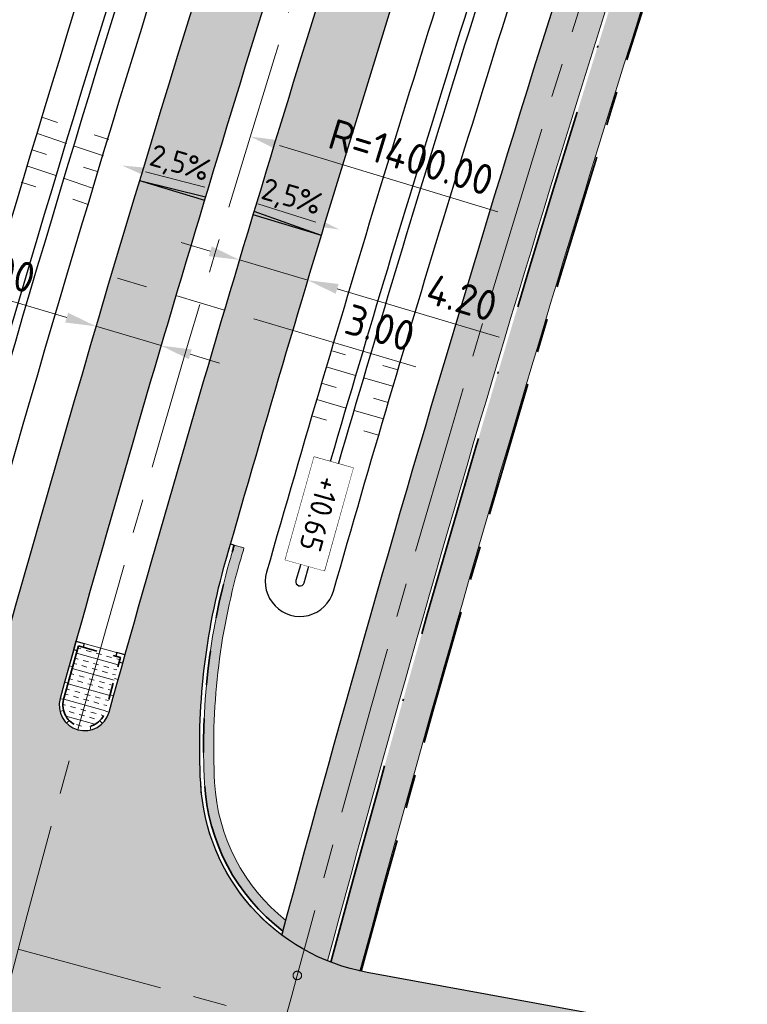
# Model space of a CAD drawing. Header units: metres. Extents: x 232559 to 234458, y 552925 to 554400.
# Tile 9 of 45: x 233106 to 233148, y 553282 to 553340. Entities that reach past the tile are written whole.
import ezdxf
from ezdxf.enums import TextEntityAlignment as Align

# ---------------------------------------------------------------- set-up
doc = ezdxf.new("R2010")
doc.units = ezdxf.units.M
for name, pattern in [('AM-AS', [16, 10, -2, 2, -2]), ('VH-GELEIDEBAND_70X200', [20, 12, -4, 0, -4]), ('VH-OPSLUITBAND_80X200', [14, 8, -2, 2, -2]), ('VH-RWSBAND', [24, 10, -2, 2, -2, 2, -2, 2, -2])]:
    doc.linetypes.add(name, pattern=pattern)
doc.layers.get('Defpoints').update_dxf_attribs({"color": 241})
for name, color, linetype, lineweight in [('N-AL-HOOGTELABEL-S', 7, 'Continuous', 9), ('N-WE-AM-AS_WEG-G', 7, 'AM-AS', 13), ('N-WE-GW-WATERGANG_BODEM-G', 144, 'Continuous', 25), ('N-WE-VH-KANTOPSLUITING_DEELSTREEP-G', 7, 'Continuous', 9), ('N-WE-VH-KANTOPSLUITING_ELEMENT_HOEKSTUK-S', 7, 'Continuous', 25), ('N-WE-VH-KANTOPSLUITING_VOORKANTBAND-G', 7, 'Continuous', 13), ('N-WE-VH-KANTVERHARDING-G', 7, 'Continuous', 25), ('N-WE-VH-KANTVERHARDING-GV', 7, 'Continuous', 25), ('N-WE-VH-KANTVERHARDING_BOCHTVERBREDING-A', 254, 'Continuous', 25), ('N-WE-VH-KANTVERHARDING_BOCHTVERBREDING-G', 251, 'Continuous', 18), ('N-WE-VH-M', 7, 'Continuous', 18), ('N-WE-VH-VERHARDING_BETON_CRETEPRINT-A', 241, 'Continuous', 5), ('N-WE-VH-VERHARDING_MIDDENGELEIDER-S', 7, 'Continuous', 25), ('X-XX-AL-AFSCHOT-S', 7, 'Continuous', 25)]:
    doc.layers.add(name, color=color, linetype=linetype, lineweight=lineweight)
for name, color, linetype, lineweight, true_color in [('N-WE-GW-GRONDWERK-S', 7, 'Continuous', 18, 0x004c00), ('N-WE-GW-TALUDARCERING_KORT-G', 7, 'Continuous', 18, 0x004c00), ('N-WE-GW-TALUDARCERING_LANG-G', 7, 'Continuous', 13, 0x004c00), ('N-WE-GW-WATERGANG_INSTEEK-G', 7, 'Continuous', 25, 0x004c00), ('N-WE-VH-KANTOPSLUITING_GELEIDEBAND_70X200-G', 20, 'VH-GELEIDEBAND_70X200', 35, 0xff3f00), ('N-WE-VH-KANTOPSLUITING_OPSLUITBAND_80X200-G', 150, 'VH-OPSLUITBAND_80X200', 35, 0x007fff), ('N-WE-VH-KANTOPSLUITING_TROTTOIRBAND_RWS_115-225x250-G', 7, 'VH-RWSBAND', 35, 0x2db300), ('N-WE-VH-VERHARDING_ASFALT_HOOFDRIJBAAN-A', 7, 'Continuous', 5, 0xc7c7c7), ('N-WE-VH-VERHARDING_ASFALT_ROOD-A', 7, 'Continuous', 5, 0xc99292), ('N-WE-VH-VERHARDING_TEGEL-A', 250, 'Continuous', 5, 0x333333)]:
    doc.layers.add(name, color=color, linetype=linetype, lineweight=lineweight, true_color=true_color)
doc.styles.add('NLCS-ISO', font='NLCS-ISO.ttf')
doc.styles.add('NLCS-ISO-ANNOTATIEF-T18', font='NLCS-ISO.ttf', dxfattribs={"height": 1.8})
doc.dimstyles.new('NLCS-ANNOTATIEF-T18-PIJL_A_L2_H2', dxfattribs={"dimtxt": 1.8, "dimasz": 1.8, "dimexe": 2, "dimexo": 2, "dimgap": 0.7, "dimtad": 1, "dimzin": 0, "dimdsep": 46, "dimtxsty": 'NLCS-ISO-ANNOTATIEF-T18', "dimcen": 0, "dimdle": 2, "dimse1": 1, "dimse2": 1, "dimclrd": 256, "dimclre": 251, "dimazin": 0, "dimtfac": 1, "dimtofl": 0, "dimtmove": 0, "dimatfit": 3, "dimfxl": 2, "dimtfillclr": 256, "dimtolj": 1, "dimtzin": 0, "dimlwd": 9, "dimlwe": 9, "dimarcsym": 0})
doc.dimstyles.new('NLCS-ANNOTATIEF-T18-PIJL_L2_H3', dxfattribs={"dimtxt": 1.8, "dimasz": 1.8, "dimexe": 2, "dimexo": 2, "dimgap": 0.7, "dimtad": 1, "dimzin": 0, "dimdsep": 46, "dimtxsty": 'NLCS-ISO-ANNOTATIEF-T18', "dimcen": 0, "dimdle": 2, "dimse1": 1, "dimse2": 1, "dimclrd": 256, "dimclre": 256, "dimclrt": 256, "dimadec": 3, "dimazin": 0, "dimtfac": 1, "dimtofl": 0, "dimtmove": 0, "dimatfit": 3, "dimfxl": 2, "dimfxlon": 1, "dimtfillclr": 256, "dimtolj": 1, "dimtzin": 0, "dimlwd": 9, "dimlwe": -1, "dimarcsym": 0})

# ---------------------------------------------------------------- blocks, each defined once
blk = doc.blocks.new('S04')
at = {"layer": 'N-WE-GW-TALUDARCERING_KORT-G'}
for p, q in [((0, 0.501744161), (0.5017441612, 0.5018410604)), ((0, 0), (0.5017441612, 0)), ((0, -0.5017441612), (0.5018410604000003, -0.5017441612))]:
    blk.add_line(p, q, dxfattribs=at)
at = {"layer": 'N-WE-GW-TALUDARCERING_LANG-G'}
for p, q in [((0, 0.2508720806), (1.003585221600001, 0.2508720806)), ((0, -0.2508720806), (1.003585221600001, -0.2508720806))]:
    blk.add_line(p, q, dxfattribs=at)
blk = doc.blocks.new('S afschot 2.5%')
at = {"color": 7, "linetype": 'Continuous', "lineweight": 18}
blk.add_lwpolyline([(-2.499618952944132, 0.7375095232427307), (2.499618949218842, 0.862490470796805)], dxfattribs=at)
at = {"color": 7, "linetype": 'Continuous'}
blk.add_solid([(-2.491288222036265, 0.4042803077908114), (-4.498994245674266, 0.6875251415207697), (-2.507949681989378, 1.070738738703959)], dxfattribs=at)
at = {"style": 'NLCS-ISO'}
blk.add_text('2,5%%%', height=1.8, dxfattribs=at).set_placement((-1.862645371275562e-09, 0.7999999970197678), align=Align.BOTTOM_CENTER)
blk = doc.blocks.new('Symbool afschot 2.5% driehoek')
h = blk.add_hatch(color=256)
h.dxf.hatch_style = 1
h.paths.add_polyline_path([(0.04999999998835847, 0), (0, 0), (-2.91038304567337e-11, 1)])
for q in [(0, 0), (0.04999999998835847, 0)]:
    blk.add_line((-2.91038304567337e-11, 1), q)
blk = doc.blocks.new('*U5')
at = {"color": 7, "linetype": 'Continuous', "lineweight": 18}
blk.add_lwpolyline([(2.499618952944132, 0.7375095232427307), (-2.499618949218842, 0.862490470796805)], dxfattribs=at)
at = {"color": 7, "linetype": 'Continuous'}
blk.add_solid([(2.491288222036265, 0.4042803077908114), (4.498994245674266, 0.6875251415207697), (2.507949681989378, 1.070738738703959)], dxfattribs=at)
at = {"style": 'NLCS-ISO'}
blk.add_text('2,5%%%', height=1.8, dxfattribs=at).set_placement((-1.862645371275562e-09, 0.7999999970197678), align=Align.BOTTOM_CENTER)
blk = doc.blocks.new('SVH-KANTOPSLUITING_HOEK_UITWENDIG_115-225')
for p, q in [((0, 0), (0, 0.5000000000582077)), ((0, 0.5000000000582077), (0.225, 0.5000000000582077)), ((0, 0), (0.5, 5.820766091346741e-11)), ((0.225, 0.2250000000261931), (0.225, 0.5000000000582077)), ((0.225, 0.2250000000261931), (0.4999999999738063, 0.2250000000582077)), ((0.5000000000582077, 5.820766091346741e-11), (0.4999999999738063, 0.2250000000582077))]:
    blk.add_line(p, q)
blk = doc.blocks.new('MIDDENGELEIDER')
at = {"layer": 'N-WE-VH-VERHARDING_BETON_CRETEPRINT-A', "lineweight": 9}
h = blk.add_hatch(dxfattribs=at)
h.set_pattern_fill('AVH-BETON_GEWAPEND', color=251, scale=0.25, angle=-1.272221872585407e-14, pattern_type=2)
h.set_pattern_definition([(360, (129.1815211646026, 44.42226556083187), (2.296212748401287e-16, 0.9375), []), (360, (129.1815211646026, 44.73476556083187), (2.296212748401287e-16, 0.9375), [0.3125, -0.3125]), (360, (129.1815211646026, 45.04726556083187), (2.296212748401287e-16, 0.9375), [0.3125, -0.3125])])
edge = h.paths.add_edge_path()
edge.add_line((1.274999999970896, 3.275000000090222), (-1.274999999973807, 3.275000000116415))
edge.add_line((-1.274999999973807, 3.275000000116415), (-1.279999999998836, 4.440892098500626e-16))
edge.add_arc((-1.101532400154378e-16, 0.005009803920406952), 1.2800098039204, 180.2242493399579, 359.7757506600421)
edge.add_line((1.279999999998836, 0), (1.274999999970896, 3.275000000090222))
at = {"layer": 'N-WE-VH-KANTOPSLUITING_DEELSTREEP-G'}
for p, q in [((0, 3.500000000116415), (0, 3.280000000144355)), ((-1.5, 2), (-1.279999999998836, 2)), ((1.5, 2), (1.279999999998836, 2)), ((-1.5, 1), (-1.279999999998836, 1)), ((1.5, 1), (1.279999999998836, 1)), ((-1.5, 0), (-1.279999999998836, 0)), ((1.5, 0), (1.279999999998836, 0)), ((-1.108521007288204, -0.6349950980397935), (-1.299046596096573, -0.7449950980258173)), ((-0.6400041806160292, -1.103511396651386), (-0.7500041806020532, -1.294036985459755)), ((0.6400041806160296, -1.103511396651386), (0.7500041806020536, -1.294036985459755)), ((1.108521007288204, -0.6349950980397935), (1.299046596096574, -0.7449950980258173)), ((1.587271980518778e-16, -1.274999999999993), (2.38524477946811e-16, -1.494999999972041))]:
    blk.add_line(p, q, dxfattribs=at)
at = {"layer": 'N-WE-VH-KANTOPSLUITING_TROTTOIRBAND_RWS_115-225x250-G', "ltscale": 0.5, "flags": 128}
blk.add_lwpolyline([(-1.279999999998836, 3.280000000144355), (-1.279999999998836, 0, 0.9960937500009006), (1.279999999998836, 0), (1.279999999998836, 3.280000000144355), (-1.279999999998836, 3.280000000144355)], format="xyb", close=True, dxfattribs=at)
at = {"layer": 'N-WE-VH-KANTOPSLUITING_VOORKANTBAND-G', "ltscale": 0.5, "flags": 128}
blk.add_lwpolyline([(-1.5, 3.500000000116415), (-1.5, 0, 0.9966666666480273), (1.5, 0), (1.5, 3.500000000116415)], format="xyb", close=True, dxfattribs=at)
at = {"layer": 'N-WE-VH-KANTOPSLUITING_ELEMENT_HOEKSTUK-S'}
for p, rotation in [((-1.5, 3.500000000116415), 270), ((1.499999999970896, 3.500000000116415), 180)]:
    blk.add_blockref('SVH-KANTOPSLUITING_HOEK_UITWENDIG_115-225', p, dxfattribs=dict(at, rotation=rotation))
blk = doc.blocks.new('*D77')
at = {"layer": 'Defpoints', "color": 0, "transparency": 16777216}
for p in [(233119.1097643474, 553333.1810636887), (234458.2366741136, 552924.8440465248)]:
    blk.add_point(p, dxfattribs=at)
at = {"layer": 'N-WE-VH-M', "lineweight": 9, "transparency": 16777216}
blk.add_line((233133.7062476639, 553328.7301902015), (233120.8314989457, 553332.6560589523), dxfattribs=at)
at = {"layer": 'N-WE-VH-M', "transparency": 16777216}
blk.add_solid([(233120.9189997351, 553332.9430147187), (233120.7439981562, 553332.369103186), (233119.1097643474, 553333.1810636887)], dxfattribs=at)
at = {"layer": 'N-WE-VH-M', "transparency": 16777216, "insert": (233128.5964114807, 553331.9610529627), "char_height": 1.8, "attachment_point": 5, "rotation": 343.0420790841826, "style": 'NLCS-ISO-ANNOTATIEF-T18'}
blk.add_mtext('\\A1;R=1400.00', dxfattribs=at)
blk = doc.blocks.new('*D109')
at = {"layer": 'Defpoints', "color": 0, "transparency": 16777216}
for p in [(233110.0255712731, 553322.0419922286), (233113.8429069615, 553320.8466193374), (233113.8454193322, 553320.8550799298)]:
    blk.add_point(p, dxfattribs=at)
at = {"layer": 'N-WE-VH-M', "lineweight": 9, "transparency": 16777216}
for p, q in [((233108.2831733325, 553322.4975808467), (233101.2468488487, 553324.5870156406)), ((233115.5684361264, 553320.3342238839), (233117.2939652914, 553319.8218284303))]:
    blk.add_line(p, q, dxfattribs=at)
at = {"layer": 'N-WE-VH-M', "transparency": 16777216}
for points in [[(233108.3685725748, 553322.7851690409), (233108.1977740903, 553322.2099926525), (233110.0087024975, 553321.9851853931)], [(233115.6538353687, 553320.6218120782), (233115.4830368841, 553320.0466356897), (233113.8429069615, 553320.8466193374)]]:
    blk.add_solid(points, dxfattribs=at)
at = {"layer": 'N-WE-VH-M', "color": 0, "transparency": 16777216, "insert": (233104.3577091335, 553325.3322996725), "char_height": 1.8, "attachment_point": 5, "rotation": 343.46122627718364, "style": 'NLCS-ISO-ANNOTATIEF-T18'}
blk.add_mtext('\\A1;4.00', dxfattribs=at)
blk = doc.blocks.new('*D110')
at = {"layer": 'Defpoints', "color": 0, "transparency": 16777216}
for p in [(233118.4736579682, 553325.901159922), (233122.4998926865, 553324.7055705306), (233122.4998926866, 553324.7055705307)]:
    blk.add_point(p, dxfattribs=at)
at = {"layer": 'N-WE-VH-M', "lineweight": 9, "transparency": 16777216}
for p, q in [((233116.7481288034, 553326.4135553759), (233115.0225996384, 553326.9259508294)), ((233124.2254218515, 553324.1931750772), (233133.7803475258, 553321.3558422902))]:
    blk.add_line(p, q, dxfattribs=at)
at = {"layer": 'N-WE-VH-M', "transparency": 16777216}
for points in [[(233116.8335280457, 553326.7011435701), (233116.6627295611, 553326.1259671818), (233118.4736579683, 553325.9011599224)], [(233124.3108210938, 553324.4807632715), (233124.1400226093, 553323.9055868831), (233122.4998926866, 553324.7055705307)]]:
    blk.add_solid(points, dxfattribs=at)
at = {"layer": 'N-WE-VH-M', "color": 0, "transparency": 16777216, "insert": (233131.5804124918, 553323.6781656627), "char_height": 1.8, "attachment_point": 5, "rotation": 343.46122627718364, "style": 'NLCS-ISO-ANNOTATIEF-T18'}
blk.add_mtext('\\A1;4.20', dxfattribs=at)
blk = doc.blocks.new('*D111')
at = {"layer": 'Defpoints', "color": 0, "transparency": 16777216}
for p in [(233114.7363699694, 553323.8543044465), (233117.5963758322, 553322.9468481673), (233117.6014837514, 553322.9640494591)]:
    blk.add_point(p, dxfattribs=at)
at = {"layer": 'N-WE-VH-M', "lineweight": 9, "transparency": 16777216}
for p, q in [((233112.9949647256, 553324.3132360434), (233111.2694355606, 553324.825631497)), ((233119.3219049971, 553322.4344527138), (233128.8754044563, 553319.5975434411))]:
    blk.add_line(p, q, dxfattribs=at)
at = {"layer": 'N-WE-VH-M', "transparency": 16777216}
for points in [[(233113.0803639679, 553324.6008242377), (233112.9095654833, 553324.0256478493), (233114.7204938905, 553323.8008405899)], [(233119.4073042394, 553322.7220409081), (233119.2365057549, 553322.1468645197), (233117.5963758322, 553322.9468481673)]]:
    blk.add_solid(points, dxfattribs=at)
at = {"layer": 'N-WE-VH-M', "color": 0, "transparency": 16777216, "insert": (233126.7617458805, 553321.8942470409), "char_height": 1.8, "attachment_point": 5, "rotation": 343.46122627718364, "style": 'NLCS-ISO-ANNOTATIEF-T18'}
blk.add_mtext('\\A1;3.00', dxfattribs=at)
blk = doc.blocks.new('SAL-HOOGTELABEL_AANLEG-SO')
blk.add_lwpolyline([(-4.842599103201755, 1.798838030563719), (4.851150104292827, 1.798838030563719), (4.851150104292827, -1.886858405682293), (-4.842599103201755, -1.886858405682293)], close=True)
at = {"style": 'NLCS-ISO'}
blk.add_attdef('HOOGTE', text='', height=2, dxfattribs=at).set_placement((0, 0), align=Align.MIDDLE_CENTER)
blk.add_wipeout([(-4.842599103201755, 1.7988380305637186), (4.851150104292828, 1.7988380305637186), (4.851150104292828, -1.8868584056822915), (-4.842599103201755, -1.8868584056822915)])

msp = doc.modelspace()

# ---------------------------------------------------------------- hatches: boundary and pattern name
at = {"layer": 'N-WE-VH-KANTVERHARDING_BOCHTVERBREDING-A'}
h = msp.add_hatch(color=256, dxfattribs=at)
h.dxf.hatch_style = 1
edge = h.paths.add_edge_path()
edge.add_arc((234458.2366841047, 552924.8440433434), 1393.475010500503, 164.0012083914, 164.0423255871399)
edge.add_arc((233156.1245531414, 553297.1779215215), 39.17500000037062, 164.0423255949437, 183.0718552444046)
edge.add_arc((233128.1647859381, 553295.6774489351), 11.17499999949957, 183.0718552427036, 231.4469437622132)
edge.add_arc((234458.2366738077, 552924.8440476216), 1385.199999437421, 164.8467254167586, 164.873641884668)
edge.add_arc((233128.1647859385, 553295.6774489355), 11.77500000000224, 183.0718552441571, 232.7052566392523, ccw=False)
edge.add_arc((233156.1245531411, 553297.1779215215), 39.77499999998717, 164.0423255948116, 183.0718552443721, ccw=False)
edge.add_arc((234458.2366840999, 552924.8440433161), 1394.075010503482, 164.0012260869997, 164.0423255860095, ccw=False)
edge.add_line((233118.1575526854, 553309.0745164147), (233118.7340868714, 553308.9096587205))
edge.add_line((233118.7340868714, 553308.9096587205), (233118.7344318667, 553308.9095600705))
at = {"layer": 'N-WE-VH-VERHARDING_ASFALT_HOOFDRIJBAAN-A'}
h = msp.add_hatch(color=256, dxfattribs=at)
h.dxf.hatch_style = 1
edge = h.paths.add_edge_path(flags=16)
edge.add_line((233238.8431109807, 553681.6264790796), (233230.943822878, 553658.5683842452))
edge.add_arc((233232.3644847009, 553658.0869851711), 1.500008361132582, 161.2807672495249, 340.8981595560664)
edge.add_line((233233.7819002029, 553657.5961100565), (233241.6811883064, 553680.6542048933))
edge.add_arc((233240.2605260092, 553681.1356025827), 1.500008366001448, 341.2808231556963, 520.8981037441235)
edge = h.paths.add_edge_path(flags=16)
edge.add_arc((233271.7074764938, 553774.3557767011), 1.50000836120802, 164.2858098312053, 343.9032006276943)
edge.add_arc((232887.5055168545, 553885.6554448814), 401.4984599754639, 343.8444187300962, 352.0661515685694)
edge.add_line((233285.1608708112, 553830.2367401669), (233285.628885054, 553833.7053079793))
edge.add_arc((233284.1416862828, 553833.900922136), 1.500008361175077, 352.5067892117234, 532.1241805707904)
edge.add_line((233282.6558269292, 553834.1064630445), (233282.1878126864, 553830.6378952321))
edge.add_arc((232887.5013877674, 553885.6565838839), 398.5027353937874, 343.84373435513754, 352.0641942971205, ccw=False)
edge.add_line((233270.265800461, 553774.7699999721), (233270.2635313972, 553774.76203726))
edge = h.paths.add_edge_path(flags=16)
edge.add_line((233258.9653892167, 553740.3635948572), (233250.3426869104, 553715.1938472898))
edge.add_arc((233251.7633487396, 553714.7124482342), 1.500008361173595, 161.2807679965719, 340.8981588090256)
edge.add_line((233253.1807642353, 553714.2215731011), (233261.803466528, 553739.3913206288))
edge.add_arc((233260.3828047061, 553739.8727197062), 1.500008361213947, 341.2807671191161, 520.8981580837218)
edge = h.paths.add_edge_path(flags=16)
edge.add_arc((234470.475400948, 552921.1637758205), 1411.277274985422, 162.0659295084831, 164.4612733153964, ccw=False)
edge.add_arc((233126.3416874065, 553356.1858418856), 1.500008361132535, 342.2158700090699, 521.8332620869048)
edge.add_arc((234458.2256546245, 552924.8473599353), 1401.488492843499, 162.0549104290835, 164.4722926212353)
edge.add_arc((233109.3367418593, 553299.6359526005), 1.500008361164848, 164.6940441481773, 344.311435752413)
edge = h.paths.add_edge_path(flags=16)
edge.add_line((233152.7243747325, 553435.0058946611), (233170.2517599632, 553481.8816119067))
edge.add_arc((232796.991217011, 553621.4481446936), 398.4999999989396, 339.4986351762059, 341.0894634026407)
edge.add_line((233173.9824883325, 553492.2977232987), (233181.1625168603, 553513.2562927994))
edge.add_arc((233182.579932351, 553512.7654176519), 1.500008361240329, -18.719231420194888, 160.8981582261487, ccw=False)
edge.add_line((233184.0005941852, 553512.2840186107), (233176.8205656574, 553491.32544911))
edge.add_arc((232796.9912170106, 553621.4481446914), 401.4999999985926, 339.4986351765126, 341.08946340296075, ccw=False)
edge.add_line((233173.0617515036, 553480.8309228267), (233155.5343662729, 553433.9552055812))
edge.add_arc((233154.1311245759, 553434.4852412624), 1.500008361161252, 159.6899393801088, 339.3073309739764, ccw=False)
edge = h.paths.add_edge_path(flags=16)
edge.add_line((233288.7409870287, 554100.2030049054), (233287.2648016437, 553983.1308973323))
edge.add_arc((233288.7647455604, 553983.1169929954), 1.500008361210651, 179.4688888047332, 359.0862801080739)
edge.add_line((233290.2645631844, 553983.0930727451), (233291.7407485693, 554100.1651803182))
edge.add_arc((233290.2408005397, 554100.1787584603), 1.500009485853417, 359.4813493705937, 539.0738195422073)
edge = h.paths.add_edge_path(flags=16)
edge.add_line((233288.8319004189, 553873.9156854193), (233288.9171638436, 553877.3046130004))
edge.add_arc((233110.1728694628, 553881.9064760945), 178.8035232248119, 358.5252166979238, 359.5434362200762)
edge.add_line((233288.970715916, 553880.4816879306), (233289.2599437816, 553903.4195358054))
edge.add_arc((233287.7599998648, 553903.4334401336), 1.500008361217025, 359.4688891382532, 539.0862797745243)
edge.add_line((233286.2601822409, 553903.4573603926), (233285.9709543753, 553880.519512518))
edge.add_arc((233108.5407243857, 553881.9357574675), 177.4358821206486, 358.5287614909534, 359.5426758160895, ccw=False)
edge.add_line((233285.9181128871, 553877.3800673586), (233285.8328494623, 553873.9911397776))
edge.add_arc((233287.3325009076, 553873.9584193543), 1.500008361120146, 178.7500797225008, 358.3674721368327)
edge = h.paths.add_edge_path(flags=16)
edge.add_line((233217.4679331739, 553619.232137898), (233192.6325521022, 553546.7374314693))
edge.add_arc((233194.0532139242, 553546.2560323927), 1.500008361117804, 161.2807671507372, 340.8981596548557)
edge.add_line((233195.470629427, 553545.7651572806), (233220.3060104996, 553618.2598637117))
edge.add_arc((233218.8853486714, 553618.7412627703), 1.500008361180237, 341.280767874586, 520.8981590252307)
edge = h.paths.add_edge_path()
edge.add_line((233383.3948392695, 554231.8195223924), (233383.3948392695, 554236.3196870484))
edge.add_line((233383.3948392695, 554236.3196870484), (233370.3008999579, 554236.207676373))
edge.add_arc((233370.9725897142, 554157.7105501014), 78.50000000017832, 90.49026060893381, 179.2775844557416)
edge.add_line((233292.478829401, 554158.7002934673), (233292.1827528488, 554135.2192955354))
edge.add_arc((233290.6829352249, 554135.2432157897), 1.500008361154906, 179.4688889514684, 359.0862799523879, ccw=False)
edge.add_line((233289.1829913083, 554135.2571201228), (233289.4790678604, 554158.7381180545))
edge.add_arc((233370.9725897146, 554157.7105501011), 81.50000000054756, 90.49026060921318, 179.2775844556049, ccw=False)
edge.add_line((233370.2752302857, 554239.2075665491), (233383.3948392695, 554239.3197968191))
edge.add_line((233383.3948392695, 554239.3197968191), (233383.3987201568, 554243.819994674))
edge.add_line((233383.3987201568, 554243.819994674), (233370.2367257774, 554243.7074018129))
edge.add_arc((233370.9725897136, 554157.7105501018), 85.99999999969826, 90.49026060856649, 179.2775844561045)
edge.add_line((233284.9794255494, 554158.7948549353), (233284.6455244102, 554132.3140954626))
edge.add_arc((233272.6464789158, 554132.4653348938), 11.9999985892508, 358.83315250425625, 359.277865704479, ccw=False)
edge.add_arc((233272.6441303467, 554132.2791883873), 12.00000000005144, 288.11678142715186, 359.7220163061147, ccw=False)
edge.add_arc((233263.9373955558, 554158.8910798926), 40.00000000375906, 269.27758445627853, 288.1167814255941, ccw=False)
edge.add_line((233263.4330677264, 554118.8942593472), (233259.3492775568, 554118.9457526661))
edge.add_line((233259.3492775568, 554118.9457526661), (233258.1891597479, 554110.959744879))
edge.add_line((233258.1891597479, 554110.959744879), (233271.3731336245, 554110.793505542))
edge.add_arc((233271.2218352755, 554098.7944593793), 12.00000000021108, 18.1167814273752, 89.27758445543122, ccw=False)
edge.add_arc((233244.6099437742, 554090.0877245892), 39.9999999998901, -0.7224155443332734, 18.116781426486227, ccw=False)
edge.add_line((233284.6067643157, 554089.5833967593), (233283.2272950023, 553980.1815685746))
edge.add_arc((233271.2282488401, 553980.3328669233), 11.99999999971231, 288.64532879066, 359.27758445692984, ccw=False)
edge.add_arc((233262.2763961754, 554006.8633085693), 40.0000000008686, 269.8061318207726, 288.6453287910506, ccw=False)
edge.add_line((233262.1410509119, 553966.8635375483), (233258.917836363, 553966.8744437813))
edge.add_line((233258.917836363, 553966.8744437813), (233258.5090641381, 553958.8759513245))
edge.add_line((233258.5090641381, 553958.8759513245), (233269.4898461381, 553958.73749247))
edge.add_arc((233269.3385477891, 553946.7384463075), 11.9999999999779, 17.900033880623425, 89.27758445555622, ccw=False)
edge.add_arc((233242.6939095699, 553938.1324452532), 39.99999999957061, -0.7224155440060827, 17.90003388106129, ccw=False)
edge.add_line((233282.6907301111, 553937.6281174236), (233281.9726850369, 553880.6819838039))
edge.add_arc((232887.504042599, 553885.6559170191), 394.4999998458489, 357.8787414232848, 359.27758445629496, ccw=False)
edge.add_arc((233269.741926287, 553871.4978749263), 11.99999999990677, 276.26086459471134, 357.87874142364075, ccw=False)
edge.add_arc((233266.6883759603, 553899.3308738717), 39.99999999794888, 257.65672900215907, 276.26086459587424, ccw=False)
edge.add_line((233258.1376475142, 553860.2554974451), (233253.5855078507, 553861.2516263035))
edge.add_line((233253.5855078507, 553861.2516263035), (233252.2661928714, 553853.3510268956))
edge.add_line((233252.2661928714, 553853.3510268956), (233268.0977294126, 553849.886666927))
edge.add_arc((233265.5325108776, 553838.1640539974), 12.00000000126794, 10.986504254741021, 77.65672899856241, ccw=False)
edge.add_arc((233238.0456920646, 553832.8278763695), 40.00000000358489, -8.570212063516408, 10.986504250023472, ccw=False)
edge.add_arc((232887.5040424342, 553885.6559170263), 394.500000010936, 341.0894634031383, 351.4297879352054, ccw=False)
edge.add_line((233260.7112106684, 553757.8018612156), (233245.5879523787, 553713.6569307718))
edge.add_arc((233234.2356430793, 553717.546027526), 11.99999999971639, 276.9945347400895, 341.0894634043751, ccw=False)
edge.add_arc((233230.8259524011, 553745.3376451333), 39.99999999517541, 261.25770785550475, 276.9945347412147, ccw=False)
edge.add_line((233224.7463354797, 553705.8023664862), (233223.0745871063, 553697.9134248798))
edge.add_line((233223.0745871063, 553697.9134248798), (233224.2877538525, 553697.6558123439))
edge.add_arc((233221.8133919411, 553685.9136859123), 12.00000000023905, -0.07133962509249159, 78.1004309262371, ccw=False)
edge.add_arc((233193.813413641, 553685.9485490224), 40.00000000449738, 341.08946340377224, 359.92866037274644, ccw=False)
edge.add_line((233231.6544446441, 553672.9848931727), (233226.1890888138, 553657.0314690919))
edge.add_arc((233214.8367795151, 553660.9205658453), 11.99999999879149, 270.31384081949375, 341.08946340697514, ccw=False)
edge.add_arc((233214.6834087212, 553688.9201457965), 39.9999999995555, 259.0733274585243, 270.31384082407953, ccw=False)
edge.add_line((233207.1013068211, 553649.6453226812), (233204.414138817, 553641.729737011))
edge.add_line((233204.414138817, 553641.729737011), (233206.4130408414, 553641.0511457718))
edge.add_arc((233202.5554846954, 553629.6880801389), 11.99999999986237, -0.09517119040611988, 71.2485752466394, ccw=False)
edge.add_arc((233174.5555233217, 553629.7345895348), 40.00000000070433, 341.0894634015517, 359.904828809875, ccw=False)
edge.add_line((233212.3965543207, 553616.7709336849), (233170.1983852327, 553493.5940888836))
edge.add_arc((232796.991217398, 553621.4481445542), 394.4999995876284, 339.4986351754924, 341.0894634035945, ccw=False)
edge.add_line((233166.505104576, 553483.28253068), (233147.8846569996, 553433.483497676))
edge.add_arc((233136.6446908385, 553437.6862539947), 11.99999999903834, 268.33783214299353, 339.49863518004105, ccw=False)
edge.add_arc((233137.456865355, 553465.6744724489), 39.99999999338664, 249.4986351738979, 268.33783214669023, ccw=False)
edge.add_line((233123.4476776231, 553428.2079185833), (233112.4234840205, 553432.3299949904))
edge.add_line((233112.4234840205, 553432.3299949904), (233110.6451300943, 553424.4539915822))
edge.add_line((233110.6451300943, 553424.4539915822), (233127.7942505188, 553418.0417325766))
edge.add_arc((233123.591494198, 553406.8017664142), 12.00000000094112, -0.8344186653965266, 69.49863517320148, ccw=False)
edge.add_arc((233095.5944634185, 553407.2095258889), 40.0000000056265, 340.5064054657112, 359.16558132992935, ccw=False)
edge.add_arc((234458.2366741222, 552924.8440463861), 1405.500000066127, 160.5064054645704, 165.1608938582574)
edge.add_line((233099.6117662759, 553284.8004464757), (233092.6752564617, 553255.3994536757))
edge.add_line((233092.6752564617, 553255.3994536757), (233091.0809289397, 553248.58331763))
edge.add_line((233091.0809289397, 553248.58331763), (233095.9495792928, 553247.444516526))
edge.add_line((233095.9495792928, 553247.444516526), (233096.1772452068, 553248.4184059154))
edge.add_arc((233096.518756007, 553249.8789192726), 1.499909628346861, 166.8325995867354, 256.8390316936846, ccw=False)
edge.add_line((233095.0582809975, 553250.22059403), (233096.0860600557, 553254.613594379))
edge.add_arc((233906.1433038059, 553060.849929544), 832.9088161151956, 165.7741364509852, 166.5477504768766, ccw=False)
edge.add_arc((233100.2296296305, 553265.1628194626), 1.500008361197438, -13.877530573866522, 165.7093191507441, ccw=False)
edge.add_arc((233925.3302583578, 553056.1233553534), 849.6689466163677, 165.7826359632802, 166.5393129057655)
edge.add_line((233099.0018301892, 553253.9077016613), (233102.4176006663, 553253.1470107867))
edge.add_line((233102.4176006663, 553253.1470107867), (233106.2073716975, 553266.7456090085))
edge.add_arc((233117.7668680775, 553263.5241119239), 12.00000000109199, 98.46671721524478, 164.4274651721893, ccw=False)
edge.add_arc((233121.8894445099, 553235.8292682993), 39.99999999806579, 79.62752023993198, 98.46671721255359, ccw=False)
edge.add_line((233129.0913123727, 553275.175590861), (233159.1338229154, 553269.6766731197))
edge.add_line((233159.1338229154, 553269.6766731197), (233160.574196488, 553277.5459376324))
edge.add_line((233160.574196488, 553277.5459376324), (233126.0042255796, 553283.8735521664))
edge.add_arc((233128.1647859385, 553295.6774489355), 11.99999999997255, 183.0718552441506, 259.627520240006, ccw=False)
edge.add_arc((233156.1245531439, 553297.1779215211), 40.00000000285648, 164.0423255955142, 183.0718552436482, ccw=False)
edge.add_arc((234458.2366841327, 552924.8440433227), 1394.300010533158, 161.9323812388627, 164.0423255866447, ccw=False)
edge.add_arc((233144.0962816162, 553353.5494451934), 12.0000000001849, 89.88037590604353, 161.9323812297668, ccw=False)
edge.add_arc((233144.037822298, 553325.5495062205), 39.99999999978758, 71.04117893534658, 89.88037590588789, ccw=False)
edge.add_line((233157.0333630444, 553363.379599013), (233175.1461170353, 553357.1574352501))
edge.add_line((233175.1461170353, 553357.1574352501), (233176.6028173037, 553365.1158982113))
edge.add_line((233176.6028173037, 553365.1158982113), (233152.3911867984, 553373.433171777))
edge.add_arc((233156.2898490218, 553384.7821996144), 11.99999999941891, 179.1939367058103, 251.0411789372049, ccw=False)
edge.add_arc((233184.2848984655, 553384.3886927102), 39.99781493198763, 160.1638824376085, 179.1944613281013, ccw=False)
edge.add_arc((234458.2366756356, 552924.8440458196), 1394.300001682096, 159.498635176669, 160.1644070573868, ccw=False)
edge.add_line((233152.246272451, 553413.1693077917), (233176.9957396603, 553479.3599581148))
edge.add_arc((232796.9912174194, 553621.4481445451), 405.6999995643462, 339.498635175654, 341.0894634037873)
edge.add_line((233180.7938739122, 553489.9642652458), (233188.9434714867, 553513.753015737))
edge.add_arc((233200.2957807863, 553509.8639189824), 12.0000000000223, 96.10748340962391, 161.0894634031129, ccw=False)
edge.add_arc((233203.2748111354, 553482.0228454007), 40.00000000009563, 77.26828643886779, 96.10748340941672, ccw=False)
edge.add_line((233212.0902565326, 553521.0393537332), (233225.7077712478, 553517.9625930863))
edge.add_line((233225.7077712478, 553517.9625930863), (233227.4708274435, 553525.7659021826))
edge.add_line((233227.4708274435, 553525.7659021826), (233210.0433164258, 553529.7034988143))
edge.add_arc((233212.6879500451, 553541.4084513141), 12.00000000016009, 179.9286603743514, 257.2682864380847, ccw=False)
edge.add_arc((233240.6879283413, 553541.3735882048), 40.00000000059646, 161.0894634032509, 179.9286603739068, ccw=False)
edge.add_line((233202.8468973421, 553554.3372440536), (233225.2499693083, 553619.7320177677))
edge.add_arc((233236.6022786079, 553615.842921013), 12.0000000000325, 96.10753060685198, 161.089463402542, ccw=False)
edge.add_arc((233239.5813318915, 553588.0018498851), 40.00000000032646, 77.26833363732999, 96.10753060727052, ccw=False)
edge.add_line((233248.3967451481, 553627.0183654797), (233264.8851009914, 553623.29297718))
edge.add_line((233264.8851009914, 553623.29297718), (233266.6473164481, 553631.0964762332))
edge.add_line((233266.6473164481, 553631.0964762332), (233246.3497244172, 553635.6825254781))
edge.add_arc((233248.9943483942, 553647.3874801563), 11.99999999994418, 179.9280306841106, 257.26833363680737, ccw=False)
edge.add_arc((233276.9943263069, 553647.3523093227), 40.00000000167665, 161.0894634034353, 179.9280306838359, ccw=False)
edge.add_line((233239.1532953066, 553660.3159651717), (233266.7483078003, 553740.8631739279))
edge.add_arc((233278.1008748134, 553736.9748295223), 12.00000000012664, 95.90662175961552, 161.0932605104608, ccw=False)
edge.add_arc((233280.9822846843, 553709.1234834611), 40.00000000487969, 77.0674247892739, 95.90662175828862, ccw=False)
edge.add_line((233289.934455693, 553748.1088478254), (233292.9078006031, 553747.4260815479))
edge.add_line((233292.9078006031, 553747.4260815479), (233295.1107104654, 553757.1804901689))
edge.add_line((233295.1107104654, 553757.1804901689), (233287.9003680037, 553758.8361940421))
edge.add_arc((233290.5860193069, 553770.5318033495), 11.9999999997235, 183.5077938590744, 257.0674247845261, ccw=False)
edge.add_arc((233318.5335608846, 553772.244964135), 40.00000000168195, 165.2586584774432, 183.5077938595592, ccw=False)
edge.add_arc((232887.5040424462, 553885.6559170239), 405.6999999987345, 345.2586584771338, 352.9955194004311)
edge.add_arc((233302.0865878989, 553834.718671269), 12.00000000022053, 108.80191445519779, 172.9955193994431, ccw=False)
edge.add_arc((233311.1109130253, 553808.2127935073), 39.99999999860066, 89.96271748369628, 108.80191445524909, ccw=False)
edge.add_line((233311.13694113, 553848.2127850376), (233329.5025161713, 553848.2008345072))
edge.add_line((233329.5025161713, 553848.2008345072), (233329.5025161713, 553856.2008362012))
edge.add_line((233329.5025161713, 553856.2008362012), (233306.3333824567, 553856.2159124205))
edge.add_arc((233306.3411064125, 553868.2159099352), 12.00000000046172, 197.0632672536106, 269.9631208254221, ccw=False)
edge.add_arc((233333.1085836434, 553876.4318799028), 39.99999999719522, 178.8141437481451, 197.0632672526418, ccw=False)
edge.add_arc((232887.5040428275, 553885.6559170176), 405.6999996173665, 358.8141437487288, 359.277584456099)
edge.add_line((233293.1717947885, 553880.5407720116), (233293.4973713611, 553906.3613335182))
edge.add_arc((233305.4964175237, 553906.2100351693), 12.00000000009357, 108.80191445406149, 179.277584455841, ccw=False)
edge.add_arc((233314.5207426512, 553879.7041573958), 40.000000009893, 89.96271748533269, 108.8019144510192, ccw=False)
edge.add_line((233314.5467707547, 553919.7041489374), (233329.7282889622, 553919.6942702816))
edge.add_line((233329.7282889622, 553919.6942702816), (233329.7334945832, 553927.694268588))
edge.add_line((233329.7334945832, 553927.694268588), (233307.4111207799, 553927.7087938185))
edge.add_arc((233307.4189292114, 553939.7087912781), 12.00000000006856, 198.1167814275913, 269.96271748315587, ccw=False)
edge.add_arc((233334.0308207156, 553948.4155260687), 40.00000000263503, 179.2775844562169, 198.1167814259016, ccw=False)
edge.add_line((233294.0340001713, 553948.9198538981), (233295.9419387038, 554100.2330882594))
edge.add_arc((234145.874375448, 554089.5161218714), 850.0000002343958, 178.2011683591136, 179.2775844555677, ccw=False)
edge.add_arc((232446.7121341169, 554142.8797634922), 849.9999999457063, 358.2011683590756, 359.277584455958)
edge.add_line((233296.6445705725, 554132.1627971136), (233296.978471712, 554158.6435565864))
edge.add_arc((233370.9725897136, 554157.7105501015), 73.99999999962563, 90.49026060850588, 179.2775844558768, ccw=False)
edge.add_line((233370.3394044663, 554231.7078411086), (233383.3948392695, 554231.8195223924))
at = {"layer": 'N-WE-VH-VERHARDING_ASFALT_ROOD-A'}
h = msp.add_hatch(color=256, dxfattribs=at)
h.dxf.hatch_style = 1
edge = h.paths.add_edge_path()
edge.add_arc((233128.1647801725, 553295.6774513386), 12.00000006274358, 233.1424435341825, 247.9686260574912)
edge.add_arc((234458.2366730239, 552924.8440467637), 1382.199998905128, 161.4136342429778, 164.9154418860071, ccw=False)
edge.add_arc((233144.1335469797, 553325.5976345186), 40.00000001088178, 84.27125448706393, 88.72253312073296)
edge.add_arc((234458.23667308, 552924.8440467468), 1385.199998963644, 161.447074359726, 164.8836761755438)
at = {"layer": 'N-WE-VH-VERHARDING_TEGEL-A'}
h = msp.add_hatch(dxfattribs=at)
h.set_pattern_fill('AVH-TEGEL_300X300_HALFST', color=256, scale=2, angle=73, pattern_type=2)
h.set_pattern_definition([(73, (0, 0), (-0.1114684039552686, 0.6614943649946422), [0.6, -0.6]), (163, (0, 0), (-0.1754230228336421, -0.5737828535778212), [])])
edge = h.paths.add_edge_path()
edge.add_arc((233144.1335469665, 553325.597634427), 40.00000010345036, 81.34844507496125, 83.97757711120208)
edge.add_arc((234458.2366743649, 552924.844046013), 1382.00000041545, 161.4117639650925, 164.9163816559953)
edge.add_arc((233128.1647764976, 553295.6774525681), 11.99999999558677, 248.929700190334, 257.535871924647)
edge.add_arc((234458.2366730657, 552924.8440467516), 1380.199998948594, 161.3968986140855, 164.9185779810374, ccw=False)

# ---------------------------------------------------------------- linework, layer by layer
at = {"layer": 'N-WE-AM-AS_WEG-G', "flags": 128}
for points in [[(233093.304663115, 553236.2290259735, -0.03339304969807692), (233146.9072885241, 553415.1656170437), (233171.6567557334, 553481.3562673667, 0.006941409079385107), (233175.401526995, 553491.8115862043), (233265.9143524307, 553756.0193585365, 0.07952767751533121), (233287.4722478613, 553880.6126387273), (233290.9789486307, 554158.7192057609, -0.4080279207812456), (233370.2880651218, 554237.7076214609), (233431.4370744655, 554238.2308656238)], [(233107.2606152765, 553231.6969395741), (233107.3769856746, 553232.1944531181, -0.01875623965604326), (233116.3379933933, 553264.7324238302, 0.01097708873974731), (233121.8792651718, 553283.6957786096, -0.02387336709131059), (233162.1749092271, 553409.4568730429), (233186.9243764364, 553475.6475233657, 0.00694140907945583), (233190.8217471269, 553486.528896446), (233281.3345725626, 553750.736668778, 0.07952767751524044), (233303.770952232, 553880.4071251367), (233306.5410961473, 554100.0994413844, -0.00469678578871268), (233306.8880309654, 554115.8652046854, 0.004696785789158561), (233307.243728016, 554132.0291502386), (233307.5776291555, 554158.5099097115, -0.408027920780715), (233370.4301039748, 554221.1082291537), (233383.3948392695, 554221.2191667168)], [(233160.8376677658, 553273.4312586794), (233126.6589999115, 553279.6872499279, -0.02054726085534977), (233122.6522002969, 553280.5921827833), (233105.4127735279, 553285.2375731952)]]:
    msp.add_lwpolyline(points, format="xyb", dxfattribs=at)
at = {"layer": 'N-WE-AM-AS_WEG-G'}
msp.add_circle((233121.8792651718, 553283.6957786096), 0.25, dxfattribs=at)
at = {"layer": 'N-WE-GW-WATERGANG_BODEM-G', "flags": 128}
msp.add_lwpolyline([(233091.0833868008, 553266.9688605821, -0.0160558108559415), (233095.4414810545, 553285.8500046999, -0.01731565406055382), (233123.6901344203, 553379.2904937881, 1), (233123.2168238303, 553379.451667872, 0.01731565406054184), (233094.9581517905, 553285.978039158, 0.01603312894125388), (233090.5981445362, 553267.0925155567, 0.9999999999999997), (233091.0886851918, 553266.9957174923)], format="xyb", dxfattribs=at)
msp.add_lwpolyline([(233135.5232272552, 553352.078335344, 0.008476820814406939), (233121.8002507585, 553306.9928217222, 1), (233122.2809832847, 553306.8553581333, -0.008475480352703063), (233135.9967337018, 553351.9175648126, 0.7511375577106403)], format="xyb", close=True, dxfattribs=at)
at = {"layer": 'N-WE-GW-WATERGANG_INSTEEK-G', "flags": 128}
msp.add_lwpolyline([(233092.8546315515, 553266.6472444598, -0.01603312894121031), (233097.1814664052, 553285.3890806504, -0.01731565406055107), (233125.3940525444, 553378.7102670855, 0.9999999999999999), (233121.5129057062, 553380.0318945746, 0.0173156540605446), (233093.2181664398, 553286.4389632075, 0.01603312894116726), (233088.8321981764, 553267.4409885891, 0.9999999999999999), (233092.8546315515, 553266.64724446)], format="xyb", dxfattribs=at)
msp.add_lwpolyline([(233133.8535241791, 553352.7651983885, 0.008502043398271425), (233120.0696136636, 553307.4876906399, 1.000000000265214), (233124.0116203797, 553306.3604892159, -0.008498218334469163), (233137.74839851, 553351.4844150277, 0.9046213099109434)], format="xyb", close=True, dxfattribs=at)
at = {"layer": 'N-WE-VH-KANTOPSLUITING_GELEIDEBAND_70X200-G', "flags": 128}
msp.add_lwpolyline([(233123.8506187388, 553284.4797723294, -0.01529297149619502), (233148.330253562, 553365.3768709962)], format="xyb", dxfattribs=at)
at = {"layer": 'N-WE-VH-KANTOPSLUITING_OPSLUITBAND_80X200-G', "flags": 128}
msp.add_lwpolyline([(233125.6517078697, 553283.9380762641, -0.01537022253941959), (233150.2308169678, 553365.1301945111, -0.01537022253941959)], format="xyb", dxfattribs=at)
at = {"layer": 'N-WE-VH-KANTOPSLUITING_VOORKANTBAND-G', "flags": 128}
for points in [[(233123.6634092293, 553284.5537082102, -0.01528070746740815), (233148.1263053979, 553365.3978591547)], [(233125.572748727, 553283.9525287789, -0.01536888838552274), (233150.1505457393, 553365.1424916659, -0.01535741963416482)]]:
    msp.add_lwpolyline(points, format="xyb", dxfattribs=at)
at = {"layer": 'N-WE-VH-KANTVERHARDING-GV', "flags": 128}
msp.add_lwpolyline([(233110.7808685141, 553299.2303378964, -0.01045203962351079), (233127.7700164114, 553355.7276919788, 0.9966666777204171), (233124.9164496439, 553356.6535195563, 0.01054821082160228), (233107.8899388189, 553300.0319147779, 0.9966666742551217)], format="xyb", close=True, dxfattribs=at)
at = {"layer": 'N-WE-VH-KANTVERHARDING_BOCHTVERBREDING-A'}
for points in [[(233118.1575526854, 553309.0745164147), (233117.9412229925, 553309.1363750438)], [(233121.0301319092, 553286.3100940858), (233120.9668485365, 553286.0759023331)]]:
    msp.add_lwpolyline(points, dxfattribs=at)
at = {"layer": 'N-WE-VH-KANTVERHARDING_BOCHTVERBREDING-G', "flags": 128}
msp.add_lwpolyline([(233120.9668485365, 553286.0759023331, -0.2220176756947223), (233116.1820285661, 553295.0343892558, -0.08322333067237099), (233117.6659510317, 553308.1750085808, -0.0001793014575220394), (233117.9412229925, 553309.1363750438, -0.0001793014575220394)], format="xyb", dxfattribs=at)
msp.add_lwpolyline([(233118.7344318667, 553308.9095600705, 0.0001794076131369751), (233118.4591597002, 553307.9481936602, 0.0832233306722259), (233117.0058431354, 553295.0785996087, 0.2142677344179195), (233121.2000893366, 553286.938248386, 0.0001174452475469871), (233121.0301319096, 553286.3100940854, -0.2200170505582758), (233116.4067052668, 553295.0464466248, -0.08322333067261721), (233117.8822806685, 553308.1131499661, -0.0001793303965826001), (233118.1575526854, 553309.0745164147)], format="xyb", close=True, dxfattribs=at)
at = {"layer": 'N-WE-VH-M', "lineweight": 9}
for points in [[(233118.4736579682, 553325.9011599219), (233122.4998926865, 553324.7055705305)], [(233114.7204938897, 553323.8008405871), (233117.5963758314, 553322.9468481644)], [(233110.0087024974, 553321.9851853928), (233113.8429069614, 553320.8466193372)]]:
    msp.add_lwpolyline(points, dxfattribs=at)

# ---------------------------------------------------------------- block references
at = {"layer": 'N-WE-GW-GRONDWERK-S', "yscale": 4}
for p, xscale, rotation in [((233106.2436880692, 553332.4005189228), 1.799999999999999, 341.4489302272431), ((233110.1295634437, 553331.096470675), -1.799999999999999, 341.4489302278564), ((233123.3017299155, 553318.6316241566), 1.799999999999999, 343.7695457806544), ((233127.2372210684, 553317.4859895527), -1.799999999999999, 343.7695457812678)]:
    msp.add_blockref('S04', p, dxfattribs=dict(at, xscale=xscale, rotation=rotation))
at = {"layer": 'N-WE-VH-VERHARDING_MIDDENGELEIDER-S', "rotation": 344.502739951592}
msp.add_blockref('MIDDENGELEIDER', (233109.3354036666, 553299.6311263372), dxfattribs=at)
at = {"layer": 'X-XX-AL-AFSCHOT-S'}
for name, p, xscale, yscale, zscale, rotation in [('S afschot 2.5%', (233114.5175904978, 553330.0986385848), 0.72, 0.72, 0.72, 343.9436200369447), ('Symbool afschot 2.5% driehoek', (233116.4035755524, 553329.425540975), 4, 4, 4, 73.22120449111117), ('*U5', (233121.1037664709, 553328.1151177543), 0.72, 0.72, 0.72, 343.9436200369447), ('Symbool afschot 2.5% driehoek', (233119.2758547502, 553328.5595085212), -4.199999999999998, 4.199999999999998, 4.2, 253.2212044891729)]:
    msp.add_blockref(name, p, dxfattribs=dict(at, xscale=xscale, yscale=yscale, zscale=zscale, rotation=rotation))

# ---------------------------------------------------------------- dimensions: what is measured, and where the dimension line sits
at = {"layer": 'N-WE-VH-M'}
dim = msp.add_radius_dim(center=(234458.2366741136, 552924.8440465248), mpoint=(233119.1097643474, 553333.1810636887), dimstyle='NLCS-ANNOTATIEF-T18-PIJL_L2_H3', override={"dimpost": 'R=<>'}, dxfattribs=at)
dim.commit()
dim.dimension.update_dxf_attribs({"geometry": '*D77', "text_midpoint": (233128.129740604, 553330.4306222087), "dimtype": 164})
for base, p1, p2, picture, middle in [((233113.8429069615, 553320.8466193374), (233110.0255712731, 553322.0419922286), (233113.8454193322, 553320.8550799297), '*D109', (233103.9022465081, 553323.7984959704)), ((233122.4998926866, 553324.7055705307), (233118.4736579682, 553325.9011599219), (233122.4998926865, 553324.7055705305), '*D110', (233131.1249498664, 553322.1443619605)), ((233117.5963758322, 553322.9468481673), (233114.7363699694, 553323.8543044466), (233117.6014837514, 553322.9640494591), '*D111', (233126.3062832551, 553320.3604433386))]:
    dim = msp.add_linear_dim(base=base, p1=p1, p2=p2, angle=343.4612262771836, dimstyle='NLCS-ANNOTATIEF-T18-PIJL_A_L2_H2', dxfattribs=at)
    dim.commit()
    dim.dimension.update_dxf_attribs({"geometry": picture, "text_midpoint": middle, "dimtype": 160})

# ---------------------------------------------------------------- next in the draw order: block references
at = {"layer": 'N-AL-HOOGTELABEL-S', "xscale": 0.6499999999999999, "yscale": 0.6499999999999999, "zscale": 0.6499999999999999, "rotation": 254.3315534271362}
msp.add_blockref('SAL-HOOGTELABEL_AANLEG-SO', (233123.2002354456, 553310.9159335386), dxfattribs=at).add_auto_attribs({'HOOGTE': '+10.65'})

# ---------------------------------------------------------------- next in the draw order: linework, layer by layer
at = {"layer": 'N-WE-VH-KANTOPSLUITING_TROTTOIRBAND_RWS_115-225x250-G', "flags": 128}
msp.add_lwpolyline([(233121.0301319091, 553286.3100940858, -0.2200170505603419), (233116.4067052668, 553295.0464466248, -0.08322333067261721), (233117.8822806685, 553308.1131499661, -0.0001793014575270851), (233118.1575082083, 553309.0743612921, -0.0001793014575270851)], format="xyb", dxfattribs=at)
at = {"layer": 'N-WE-VH-KANTVERHARDING-G', "flags": 128}
msp.add_lwpolyline([(233120.9668485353, 553286.0759023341, -0.01499612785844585), (233145.0253132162, 553365.5876927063)], format="xyb", dxfattribs=at)
at = {"layer": 'N-WE-VH-KANTVERHARDING-GV', "flags": 128}
for points in [[(233133.3016155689, 553393.8614669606, 0.02031182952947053), (233099.6117662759, 553284.8004464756), (233092.6752564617, 553255.3994536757)], [(233160.574196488, 553277.5459376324), (233126.0042255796, 553283.8735521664, -0.3470418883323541), (233116.1820285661, 553295.0343892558, -0.08322333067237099), (233117.6659510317, 553308.1750085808, -0.009206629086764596), (233132.6879876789, 553357.2711154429, -0.3251705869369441), (233144.1213356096, 553365.5494190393, -0.08238715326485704), (233157.0333630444, 553363.379599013), (233175.1461170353, 553357.1574352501), (233176.6028173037, 553365.1158982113), (233152.3911867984, 553373.433171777, -0.324182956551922)]]:
    msp.add_lwpolyline(points, format="xyb", dxfattribs=at)

doc.saveas('drawing.dxf')
